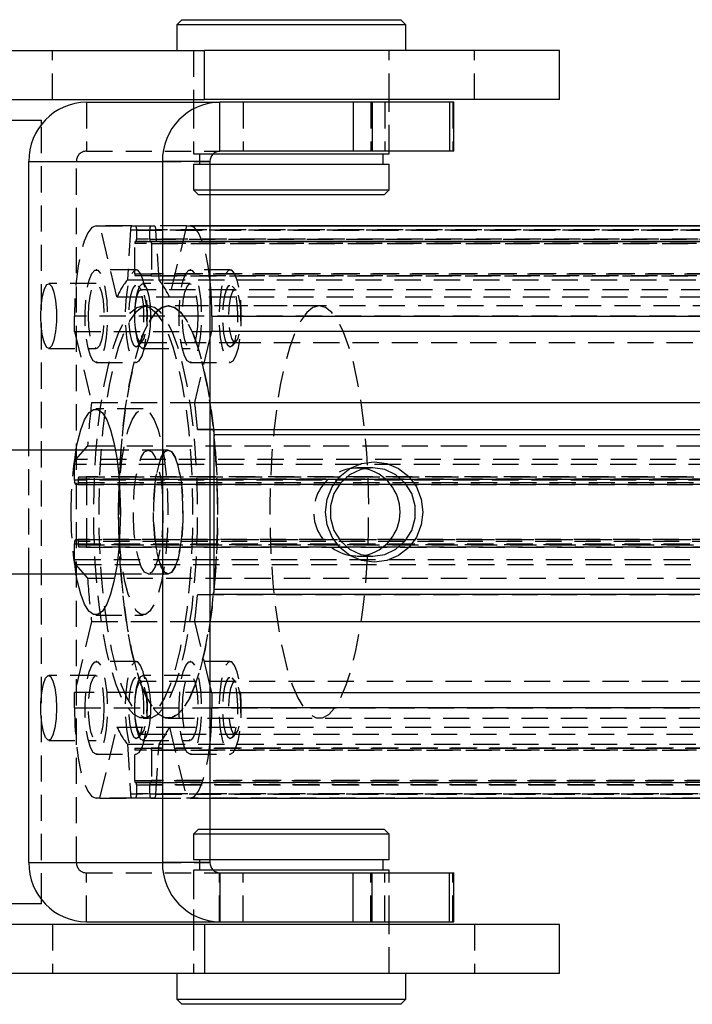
# Model space of a CAD drawing. Extents: x 62 to 809, y 54 to 567.
# Tile 6 of 8: x 583 to 648, y 273 to 368. Entities that reach past the tile are written whole.
import ezdxf

# ---------------------------------------------------------------- set-up
doc = ezdxf.new("R2010")
doc.units = 0
doc.header["$LTSCALE"] = 2
doc.linetypes.add('HIDDEN', pattern=[1.905, 1.27, -0.635])
doc.layers.get('0').update_dxf_attribs({"linetype": 'CONTINUOUS'})

msp = doc.modelspace()

# ---------------------------------------------------------------- linework, layer by layer
at = {"color": 7, "linetype": 'CONTINUOUS'}
for p, q in [((598.297875, 368.320539), (597.797875, 367.820539)), ((597.797875, 367.820539), (597.797875, 365.320539)), ((620.022875, 367.820539), (597.797875, 367.820539)), ((598.297875, 368.320539), (619.522875, 368.320539)), ((620.022875, 367.820539), (619.522875, 368.320539)), ((620.022875, 365.320539), (620.022875, 367.820539)), ((436.411213, 365.320539), (600.469082, 365.320539)), ((600.469082, 360.570539), (600.469082, 365.320539)), ((634.910375, 365.320539), (600.469082, 365.320539)), ((634.910375, 360.570539), (634.910375, 365.320539)), ((436.411213, 360.570539), (600.469082, 360.570539)), ((589.02684, 360.320539), (601.983538, 360.320539)), ((599.410375, 360.570539), (599.410375, 360.320539)), ((634.910375, 360.570539), (600.469082, 360.570539)), ((601.983538, 355.570539), (601.983538, 360.320539)), ((614.910475, 360.320539), (601.983538, 360.320539)), ((614.910475, 360.320539), (614.910475, 355.570539)), ((616.758999, 360.320539), (614.910475, 360.320539)), ((616.758999, 360.320539), (616.758999, 355.570539)), ((624.244823, 360.320539), (616.758999, 360.320539)), ((618.410375, 360.320539), (618.410375, 360.570539)), ((624.244823, 360.320539), (624.244823, 355.570539)), ((624.676484, 360.320539), (624.244823, 360.320539)), ((624.676484, 355.570539), (624.676484, 360.320539)), ((581.657864, 358.570539), (584.657864, 358.570539)), ((584.657864, 358.149438), (584.657864, 358.570539)), ((601.341422, 355.320539), (618.410375, 355.320539)), ((614.910475, 355.570539), (601.983538, 355.570539)), ((616.758999, 355.570539), (614.910475, 355.570539)), ((624.244823, 355.570539), (616.758999, 355.570539)), ((617.810375, 354.320539), (617.810375, 355.320539)), ((618.410375, 355.320539), (618.410375, 355.570539)), ((624.676484, 355.570539), (624.244823, 355.570539)), ((583.444809, 326.570539), (583.444809, 354.570539)), ((583.444809, 354.570539), (596.401507, 354.570539)), ((596.401507, 354.570539), (596.401507, 286.570539)), ((601.01275, 354.570539), (596.401507, 354.570539)), ((601.01275, 354.570539), (601.01275, 286.570539)), ((601.01275, 354.320539), (618.410375, 354.320539)), ((618.410375, 351.820539), (618.410375, 354.320539)), ((601.01275, 351.820539), (604.261247, 351.820539)), ((604.261247, 351.820539), (618.410375, 351.820539)), ((617.910375, 351.320539), (618.410375, 351.820539)), ((604.505938, 351.320539), (601.01275, 351.320539)), ((617.910375, 351.320539), (604.505938, 351.320539)), ((601.01275, 348.320539), (710.37322, 348.320539)), ((601.192704, 339.570539), (601.192704, 338.06749)), ((601.192704, 339.570539), (712.833325, 339.570539)), ((601.01275, 337.31749), (601.192704, 338.06749)), ((712.833325, 338.06749), (601.192704, 338.06749)), ((601.01275, 331.176108), (711.179814, 331.176108)), ((601.300677, 328.570539), (601.01275, 328.570539)), ((601.01275, 328.570539), (711.451276, 328.570539)), ((601.300677, 328.570539), (712.941297, 328.570539)), ((601.420646, 313.070539), (601.420646, 328.070539)), ((713.061266, 328.070539), (601.420646, 328.070539)), ((591.842669, 326.570539), (513.133827, 326.570539)), ((513.133827, 314.570539), (591.842669, 314.570539)), ((583.444809, 286.570539), (583.444809, 314.570539)), ((601.01275, 312.570539), (601.300677, 312.570539)), ((712.941297, 312.570539), (601.300677, 312.570539)), ((601.420646, 313.070539), (713.061266, 313.070539)), ((601.01275, 309.96497), (711.179814, 309.96497)), ((601.192704, 303.073587), (601.01275, 303.823587)), ((601.192704, 303.073587), (601.192704, 301.570539)), ((601.192704, 303.073587), (712.833324, 303.073587)), ((712.833324, 301.570539), (601.192704, 301.570539)), ((601.01275, 292.820539), (710.733859, 292.820539)), ((601.01275, 289.820539), (602.794708, 289.820539)), ((602.794708, 289.820539), (617.910375, 289.820539)), ((618.410375, 289.320539), (617.910375, 289.820539)), ((602.454949, 289.320539), (601.01275, 289.320539)), ((618.410375, 289.320539), (602.454949, 289.320539)), ((618.410375, 286.820539), (618.410375, 289.320539)), ((583.444809, 286.570539), (596.401507, 286.570539)), ((601.01275, 286.570539), (596.401507, 286.570539)), ((615.880129, 286.820539), (601.01275, 286.820539)), ((618.410375, 286.820539), (615.880129, 286.820539)), ((617.810375, 285.820539), (617.810375, 286.820539)), ((615.880129, 285.820539), (601.341422, 285.820539)), ((601.983538, 285.570539), (601.983538, 280.820539)), ((601.983538, 285.570539), (614.910475, 285.570539)), ((614.910475, 280.820539), (614.910475, 285.570539)), ((614.910475, 285.570539), (616.758999, 285.570539)), ((618.410375, 285.820539), (615.880129, 285.820539)), ((616.758999, 280.820539), (616.758999, 285.570539)), ((616.758999, 285.570539), (624.244823, 285.570539)), ((618.410375, 285.570539), (618.410375, 285.820539)), ((624.244823, 280.820539), (624.244823, 285.570539)), ((624.244823, 285.570539), (624.676484, 285.570539)), ((624.676484, 280.820539), (624.676484, 285.570539)), ((584.657864, 282.570539), (584.657864, 282.99164)), ((584.657864, 282.570539), (581.657864, 282.570539)), ((589.02684, 280.820539), (601.983538, 280.820539)), ((599.410375, 280.820539), (599.410375, 280.570539)), ((601.983538, 280.820539), (614.910475, 280.820539)), ((614.910475, 280.820539), (616.758999, 280.820539)), ((616.758999, 280.820539), (624.244823, 280.820539)), ((618.410375, 280.570539), (618.410375, 280.820539)), ((624.244823, 280.820539), (624.676484, 280.820539)), ((600.469082, 280.570539), (436.411213, 280.570539)), ((600.469082, 280.570539), (600.469082, 275.820539)), ((634.910375, 280.570539), (600.469082, 280.570539)), ((634.910375, 275.820539), (634.910375, 280.570539)), ((600.469082, 275.820539), (436.411213, 275.820539)), ((597.797875, 275.820539), (597.797875, 273.320539)), ((634.910375, 275.820539), (600.469082, 275.820539)), ((620.022875, 273.320539), (620.022875, 275.820539)), ((597.797875, 273.320539), (598.297875, 272.820539)), ((597.797875, 273.320539), (620.022875, 273.320539)), ((619.522875, 272.820539), (620.022875, 273.320539)), ((619.522875, 272.820539), (598.297875, 272.820539))]:
    msp.add_line(p, q, dxfattribs=at)
at = {"color": 7, "linetype": 'HIDDEN'}
for p, q in [((585.726829, 360.570539), (585.726829, 365.320539)), ((599.410375, 365.320539), (599.410375, 360.570539)), ((599.410375, 365.320539), (599.410375, 360.570539)), ((618.410375, 360.570539), (618.410375, 365.320539)), ((618.410375, 360.570539), (618.410375, 365.320539)), ((626.672471, 360.570539), (626.672471, 365.320539)), ((589.02684, 360.320539), (589.02684, 355.570539)), ((599.410375, 360.320539), (599.410375, 355.320539)), ((599.410375, 360.320539), (599.410375, 355.570539)), ((601.953777, 360.320539), (601.953777, 355.570539)), ((604.223959, 360.320539), (604.223959, 355.570539)), ((616.624999, 360.320539), (616.624999, 355.570539)), ((617.986998, 360.320539), (617.986998, 355.570539)), ((618.410375, 355.570539), (618.410375, 360.320539)), ((618.410375, 355.570539), (618.410375, 360.320539)), ((624.588848, 360.320539), (624.588848, 355.570539)), ((584.657864, 282.99164), (584.657864, 358.149438)), ((589.02684, 355.570539), (601.983538, 355.570539)), ((599.410375, 355.320539), (601.341422, 355.320539)), ((600.010375, 355.320539), (600.010375, 354.320539)), ((583.444809, 354.570539), (588.056052, 354.570539)), ((588.056052, 354.570539), (601.01275, 354.570539)), ((588.056052, 286.570539), (588.056052, 354.570539)), ((599.410375, 354.320539), (601.01275, 354.320539)), ((599.410375, 354.320539), (599.410375, 351.820539)), ((599.410375, 351.820539), (601.01275, 351.820539)), ((599.410375, 351.820539), (599.910375, 351.320539)), ((601.01275, 351.320539), (599.910375, 351.320539)), ((589.975563, 348.320539), (590.336202, 348.320539)), ((589.975563, 348.320539), (593.426763, 348.320539)), ((591.989713, 341.429156), (590.336202, 348.320539)), ((593.426763, 348.320539), (590.336202, 348.320539)), ((593.310881, 347.949949), (592.997585, 343.076884)), ((593.310881, 347.949949), (704.951501, 347.949949)), ((593.426763, 348.320539), (593.796589, 348.320539)), ((593.426763, 348.320539), (595.272213, 348.320539)), ((593.796589, 348.320539), (595.272213, 348.320539)), ((593.892565, 347.920539), (593.892565, 347.020539)), ((593.892565, 347.920539), (705.533185, 347.920539)), ((595.176238, 347.020539), (595.176238, 347.920539)), ((706.816858, 347.920539), (595.176238, 347.920539)), ((595.272213, 348.320539), (595.64204, 348.320539)), ((598.7326, 348.320539), (595.272213, 348.320539)), ((598.7326, 348.320539), (595.64204, 348.320539)), ((596.071217, 343.076884), (595.757921, 347.949949)), ((707.398541, 347.949949), (595.757921, 347.949949)), ((598.7326, 348.320539), (597.079089, 341.429156)), ((598.7326, 348.320539), (599.093239, 348.320539)), ((598.7326, 348.320539), (601.01275, 348.320539)), ((601.01275, 348.320539), (599.093239, 348.320539)), ((593.844577, 346.820539), (593.766597, 346.820539)), ((593.766597, 346.820539), (705.407217, 346.820539)), ((705.485197, 346.820539), (593.844577, 346.820539)), ((705.533185, 347.020539), (593.892565, 347.020539)), ((595.176238, 347.020539), (706.816858, 347.020539)), ((595.302205, 346.820539), (595.224225, 346.820539)), ((595.224225, 346.820539), (706.864845, 346.820539)), ((706.942826, 346.820539), (595.302205, 346.820539)), ((593.718609, 343.670539), (593.718609, 346.620539)), ((705.359229, 346.620539), (593.718609, 346.620539)), ((595.350193, 346.620539), (595.350193, 343.670539)), ((595.350193, 346.620539), (706.990813, 346.620539)), ((593.858715, 344.070539), (589.975563, 344.070539)), ((602.976391, 344.070539), (599.093239, 344.070539)), ((592.997585, 343.076884), (596.071217, 343.076884)), ((593.718609, 343.670539), (705.359229, 343.670539)), ((595.302205, 343.470539), (593.766597, 343.470539)), ((705.407217, 343.470539), (593.766597, 343.470539)), ((595.302205, 343.470539), (706.942826, 343.470539)), ((706.990813, 343.670539), (595.350193, 343.670539)), ((596.071217, 343.076884), (707.711838, 343.076884)), ((589.975563, 342.720539), (585.36432, 342.720539)), ((594.446792, 342.041426), (594.036624, 342.477464)), ((603.413246, 342.120539), (594.295569, 342.120539)), ((599.093239, 342.720539), (594.481996, 342.720539)), ((603.564469, 342.041425), (603.154301, 342.477464)), ((706.413853, 342.120539), (603.413246, 342.120539)), ((591.989713, 341.429156), (597.079089, 341.429156)), ((597.079089, 341.429156), (708.719709, 341.429156)), ((595.019795, 340.570539), (594.534401, 340.570539)), ((611.62027, 340.570539), (596.961371, 340.570539)), ((703.748051, 340.570539), (596.961371, 340.570539)), ((587.876098, 338.067491), (587.876098, 339.570539)), ((699.516718, 339.570539), (587.876098, 339.570539)), ((587.876098, 338.067491), (589.529608, 331.176108)), ((587.876098, 338.067491), (601.192704, 338.067491)), ((599.539194, 331.176108), (601.01275, 337.31749)), ((585.36432, 336.420539), (589.975563, 336.420539)), ((594.036624, 336.663614), (594.446792, 337.099653)), ((594.295569, 337.020539), (603.413246, 337.020539)), ((594.481996, 336.420539), (599.093239, 336.420539)), ((603.154301, 336.663614), (603.564469, 337.099653)), ((603.413246, 337.020539), (706.413853, 337.020539)), ((589.975563, 335.070539), (593.858715, 335.070539)), ((599.093239, 335.070539), (602.976391, 335.070539)), ((589.529608, 331.176108), (599.539194, 331.176108)), ((594.534401, 330.570539), (589.923158, 330.570539)), ((599.539194, 331.176108), (601.01275, 331.176108)), ((601.01275, 328.570539), (599.810656, 328.570539)), ((599.810656, 328.570539), (601.01275, 328.570539)), ((589.134254, 326.975573), (587.965017, 325.669839)), ((589.134254, 326.975573), (700.774874, 326.975573)), ((583.444809, 314.570539), (583.444809, 326.570539)), ((699.605637, 325.669839), (587.965017, 325.669839)), ((596.961371, 326.570539), (591.842669, 326.570539)), ((596.961371, 326.570539), (595.019795, 326.570539)), ((587.876098, 323.645539), (587.876098, 325.186876)), ((699.516718, 325.186876), (587.876098, 325.186876)), ((616.81385, 324.853539), (615.273683, 324.853539)), ((588.236006, 323.770539), (588.236006, 323.445539)), ((699.876626, 323.770539), (588.236006, 323.770539)), ((588.283994, 323.970539), (588.991813, 323.970539)), ((588.283994, 323.970539), (699.924614, 323.970539)), ((700.632433, 323.970539), (588.991813, 323.970539)), ((589.039801, 323.770539), (589.039801, 317.370539)), ((589.039801, 323.770539), (700.680421, 323.770539)), ((699.516718, 323.645539), (587.876098, 323.645539)), ((588.188018, 323.245539), (587.972073, 323.245539)), ((699.612693, 323.245539), (587.972073, 323.245539)), ((588.188018, 323.245539), (699.828638, 323.245539)), ((588.236006, 323.445539), (699.876626, 323.445539)), ((587.876098, 315.954203), (587.876098, 317.495539)), ((587.876098, 317.495539), (699.516718, 317.495539)), ((587.972073, 317.895539), (588.188018, 317.895539)), ((587.972073, 317.895539), (699.612693, 317.895539)), ((699.828638, 317.895539), (588.188018, 317.895539)), ((588.236006, 317.695539), (588.236006, 317.370539)), ((699.876626, 317.695539), (588.236006, 317.695539)), ((588.236006, 317.370539), (699.876626, 317.370539)), ((588.991813, 317.170539), (588.283994, 317.170539)), ((699.924614, 317.170539), (588.283994, 317.170539)), ((588.991813, 317.170539), (700.632433, 317.170539)), ((700.680421, 317.370539), (589.039801, 317.370539)), ((615.273682, 316.287539), (616.81385, 316.287539)), ((587.876098, 315.954203), (699.516718, 315.954203)), ((587.965017, 315.47124), (589.134254, 314.165506)), ((587.965017, 315.47124), (699.605637, 315.47124)), ((591.842669, 314.570539), (596.961371, 314.570539)), ((595.019795, 314.570539), (596.961371, 314.570539)), ((589.134254, 314.165506), (700.774874, 314.165506)), ((599.810656, 312.570539), (601.01275, 312.570539)), ((599.810656, 312.570539), (711.451276, 312.570539)), ((589.923158, 310.570539), (594.534401, 310.570539)), ((589.529608, 309.964971), (587.876098, 303.073588)), ((589.529608, 309.964971), (599.539194, 309.964971)), ((601.01275, 303.823587), (599.539194, 309.96497)), ((599.539194, 309.96497), (601.01275, 309.96497)), ((593.858715, 306.070539), (589.975563, 306.070539)), ((602.976391, 306.070539), (599.093239, 306.070539)), ((589.975563, 304.72054), (585.36432, 304.72054)), ((599.093239, 304.72054), (594.481996, 304.72054)), ((594.446792, 304.041426), (594.036624, 304.477464)), ((603.413246, 304.120539), (594.295569, 304.120539)), ((603.564469, 304.041425), (603.1543, 304.477464)), ((706.413853, 304.120539), (603.413246, 304.120539)), ((587.876098, 301.570539), (587.876098, 303.073588)), ((601.192704, 303.073588), (587.876098, 303.073588)), ((587.876098, 301.570539), (699.516718, 301.570539)), ((594.534401, 300.570539), (595.019795, 300.570539)), ((596.961371, 300.570539), (611.62027, 300.570539)), ((596.961371, 300.570539), (703.748051, 300.570539)), ((590.336202, 292.820539), (591.989713, 299.711922)), ((591.989713, 299.711922), (597.079089, 299.711922)), ((594.036624, 298.663614), (594.446792, 299.099653)), ((594.295569, 299.020539), (603.413246, 299.020539)), ((597.079089, 299.711922), (598.7326, 292.820539)), ((597.079089, 299.711922), (708.719709, 299.711922)), ((603.1543, 298.663614), (603.564469, 299.099653)), ((603.413246, 299.020539), (706.413853, 299.020539)), ((585.36432, 298.42054), (589.975563, 298.42054)), ((592.997585, 298.064195), (593.310881, 293.19113)), ((592.997585, 298.064195), (596.071217, 298.064195)), ((594.481996, 298.42054), (599.093239, 298.42054)), ((595.757921, 293.19113), (596.071217, 298.064194)), ((596.071217, 298.064194), (707.711837, 298.064194)), ((589.975563, 297.070539), (593.858715, 297.070539)), ((593.718609, 294.520539), (593.718609, 297.470539)), ((705.359229, 297.470539), (593.718609, 297.470539)), ((593.766597, 297.670539), (595.302205, 297.670539)), ((593.766597, 297.670539), (705.407217, 297.670539)), ((706.942825, 297.670539), (595.302205, 297.670539)), ((595.350193, 297.470539), (595.350193, 294.520539)), ((595.350193, 297.470539), (706.990813, 297.470539)), ((599.093239, 297.070539), (602.976391, 297.070539)), ((593.718609, 294.520539), (705.359229, 294.520539)), ((593.766597, 294.320539), (593.844577, 294.320539)), ((595.224225, 294.320539), (593.766597, 294.320539)), ((593.844577, 294.320539), (595.224225, 294.320539)), ((595.224225, 294.320539), (595.302205, 294.320539)), ((706.864845, 294.320539), (595.224225, 294.320539)), ((595.302205, 294.320539), (706.942825, 294.320539)), ((706.990813, 294.520539), (595.350193, 294.520539)), ((704.951501, 293.19113), (593.310881, 293.19113)), ((593.892564, 294.120539), (593.892564, 293.220539)), ((593.892564, 294.120539), (705.533185, 294.120539)), ((705.533185, 293.220539), (593.892564, 293.220539)), ((595.176237, 293.220539), (595.176237, 294.120539)), ((706.816858, 294.120539), (595.176237, 294.120539)), ((595.176237, 293.220539), (706.816858, 293.220539)), ((595.757921, 293.19113), (707.398541, 293.19113)), ((590.336202, 292.820539), (589.975563, 292.820539)), ((593.796589, 292.820539), (589.975563, 292.820539)), ((590.336202, 292.820539), (593.796589, 292.820539)), ((593.796589, 292.820539), (593.426762, 292.820539)), ((595.642039, 292.820539), (593.426762, 292.820539)), ((595.642039, 292.820539), (593.796589, 292.820539)), ((595.642039, 292.820539), (595.272213, 292.820539)), ((595.272213, 292.820539), (598.7326, 292.820539)), ((595.642039, 292.820539), (598.7326, 292.820539)), ((599.093239, 292.820539), (598.7326, 292.820539)), ((710.37322, 292.820539), (598.7326, 292.820539)), ((599.093239, 292.820539), (601.01275, 292.820539)), ((599.910375, 289.820539), (599.410375, 289.320539)), ((599.910375, 289.820539), (601.01275, 289.820539)), ((601.01275, 289.320539), (599.410375, 289.320539)), ((599.410375, 289.320539), (599.410375, 286.820539)), ((583.444809, 286.570539), (588.056052, 286.570539)), ((588.056052, 286.570539), (601.01275, 286.570539)), ((601.01275, 286.820539), (599.410375, 286.820539)), ((600.010375, 286.820539), (600.010375, 285.820539)), ((589.02684, 285.570539), (601.983538, 285.570539)), ((589.02684, 280.820539), (589.02684, 285.570539)), ((601.341422, 285.820539), (599.410375, 285.820539)), ((599.410375, 285.820539), (599.410375, 280.820539)), ((599.410375, 285.570539), (599.410375, 280.820539)), ((601.953777, 280.820539), (601.953777, 285.570539)), ((604.223959, 280.820539), (604.223959, 285.570539)), ((616.624999, 280.820539), (616.624999, 285.570539)), ((617.986998, 280.820539), (617.986998, 285.570539)), ((618.410375, 280.820539), (618.410375, 285.570539)), ((618.410375, 280.820539), (618.410375, 285.570539)), ((624.588848, 280.820539), (624.588848, 285.570539)), ((585.726829, 280.570539), (585.726829, 275.820539)), ((599.410375, 280.570539), (599.410375, 275.820539)), ((599.410375, 280.570539), (599.410375, 275.820539)), ((618.410375, 275.820539), (618.410375, 280.570539)), ((618.410375, 275.820539), (618.410375, 280.570539)), ((626.672471, 280.570539), (626.672471, 275.820539))]:
    msp.add_line(p, q, dxfattribs=at)
at = {"color": 8, "linetype": 'CONTINUOUS'}
msp.add_line((710.73386, 348.320539), (601.01275, 348.320539), dxfattribs=at)
at = {"color": 7, "linetype": 'HIDDEN', "flags": 128}
for points in [[(589.975563, 348.320539), (589.565977, 348.152411), (589.172132, 347.654485), (588.809162, 346.845898), (588.491017, 345.757724), (588.229921, 344.431779), (588.03591, 342.919019), (587.916438, 341.27758), (587.876098, 339.570539)], [(601.01275, 343.114901), (600.838881, 344.431778), (600.577785, 345.757723), (600.25964, 346.845898), (599.89667, 347.654485), (599.502825, 348.15241), (599.093239, 348.320539)], [(589.975563, 335.070539), (589.684256, 335.237412), (589.414555, 335.725652), (589.186461, 336.49905), (589.016891, 337.500247), (588.918421, 338.654987), (588.898355, 339.87763), (588.95818, 341.077498), (589.09346, 342.165601), (589.294161, 343.06124), (589.545399, 343.69799), (589.82854, 344.028626), (590.122585, 344.028626), (590.405726, 343.69799), (590.656964, 343.06124), (590.857665, 342.165601), (590.992945, 341.077498), (591.052771, 339.87763), (591.032704, 338.654987), (590.934234, 337.500247), (590.764664, 336.49905), (590.53657, 335.725652), (590.266869, 335.237412), (589.975563, 335.070539)], [(593.858715, 335.070539), (594.150021, 335.237412), (594.419722, 335.725652), (594.647816, 336.49905), (594.817386, 337.500247), (594.915856, 338.654987), (594.935923, 339.87763), (594.876097, 341.077498), (594.740817, 342.165601), (594.540116, 343.06124), (594.288878, 343.69799), (594.005737, 344.028626), (593.711692, 344.028626), (593.428551, 343.69799), (593.177313, 343.06124), (592.976612, 342.165601), (592.841332, 341.077498), (592.781507, 339.87763), (592.801573, 338.654987), (592.900043, 337.500247), (593.069613, 336.49905), (593.297707, 335.725652), (593.567408, 335.237412), (593.858715, 335.070539)], [(599.093239, 335.070539), (598.801933, 335.237411), (598.532232, 335.725652), (598.304138, 336.49905), (598.134568, 337.500246), (598.036098, 338.654987), (598.016032, 339.87763), (598.075857, 341.077497), (598.211137, 342.1656), (598.411838, 343.06124), (598.663076, 343.69799), (598.946217, 344.028626), (599.240262, 344.028626), (599.523403, 343.69799), (599.774641, 343.06124), (599.975342, 342.1656), (600.110622, 341.077497), (600.170447, 339.87763), (600.150381, 338.654987), (600.051911, 337.500246), (599.882341, 336.49905), (599.654247, 335.725651), (599.384546, 335.237411), (599.093239, 335.070539)], [(602.976391, 335.070539), (603.267698, 335.237411), (603.537399, 335.725651), (603.765493, 336.49905), (603.935063, 337.500246), (604.033533, 338.654987), (604.053599, 339.87763), (603.993774, 341.077497), (603.858494, 342.1656), (603.657793, 343.06124), (603.406555, 343.69799), (603.123414, 344.028626), (602.829369, 344.028626), (602.546228, 343.69799), (602.29499, 343.06124), (602.094289, 342.1656), (601.959009, 341.077497), (601.899184, 339.87763), (601.91925, 338.654987), (602.01772, 337.500246), (602.18729, 336.49905), (602.415384, 335.725652), (602.685085, 335.237411), (602.976391, 335.070539)], [(589.219755, 339.570539), (589.260707, 340.593342), (589.379124, 341.505309), (589.562175, 342.207613), (589.790023, 342.624149), (590.037977, 342.70978), (590.279167, 342.455225), (590.487457, 341.888069), (590.640275, 341.069773), (590.721062, 340.089012), (590.721062, 339.052066), (590.640275, 338.071304), (590.487457, 337.253008), (590.279167, 336.685853), (590.037977, 336.431297), (589.790023, 336.516928), (589.562175, 336.933464), (589.379124, 337.635769), (589.260707, 338.547735), (589.219755, 339.570539)], [(593.858715, 336.570539), (593.624991, 336.733088), (593.416594, 337.203118), (593.256108, 337.929695), (593.160924, 338.834083), (593.141357, 339.818277), (593.199526, 340.775626), (593.329128, 341.602384), (593.51612, 342.208961), (593.740237, 342.529623), (593.977193, 342.529623), (594.20131, 342.208961), (594.388301, 341.602384), (594.517904, 340.775626), (594.576073, 339.818277), (594.556505, 338.834083), (594.461321, 337.929695), (594.300835, 337.203118), (594.092439, 336.733088), (593.858715, 336.570539)], [(594.295569, 342.120539), (594.074546, 341.948344), (593.883373, 341.455012), (593.747869, 340.707172), (593.686335, 339.805824), (593.707082, 338.872699), (593.807307, 338.033821), (593.973475, 337.402486), (594.183143, 337.063958), (594.407995, 337.063958), (594.617664, 337.402486), (594.783831, 338.033821), (594.884057, 338.872699), (594.904803, 339.805824), (594.84327, 340.707172), (594.707766, 341.455012), (594.516593, 341.948344), (594.295569, 342.120539)], [(599.849047, 339.570539), (599.808095, 338.547735), (599.689678, 337.635769), (599.506627, 336.933464), (599.278779, 336.516928), (599.030825, 336.431297), (598.789635, 336.685853), (598.581345, 337.253008), (598.428527, 338.071304), (598.34774, 339.052066), (598.34774, 340.089012), (598.428527, 341.069773), (598.581345, 341.888069), (598.789635, 342.455225), (599.030825, 342.70978), (599.278779, 342.624149), (599.506627, 342.207613), (599.689678, 341.505309), (599.808095, 340.593342), (599.849047, 339.570539)], [(602.976391, 336.570539), (602.742667, 336.733087), (602.534271, 337.203117), (602.373785, 337.929694), (602.278601, 338.834082), (602.259033, 339.818277), (602.317203, 340.775625), (602.446805, 341.602384), (602.633797, 342.20896), (602.857914, 342.529623), (603.094869, 342.529623), (603.318986, 342.20896), (603.505978, 341.602384), (603.63558, 340.775625), (603.69375, 339.818277), (603.674182, 338.834082), (603.578998, 337.929694), (603.418512, 337.203117), (603.210116, 336.733087), (602.976391, 336.570539)], [(603.413246, 342.120539), (603.192222, 341.948343), (603.001049, 341.455012), (602.865546, 340.707172), (602.804012, 339.805823), (602.824759, 338.872698), (602.924984, 338.033821), (603.091152, 337.402485), (603.30082, 337.063957), (603.525672, 337.063957), (603.73534, 337.402485), (603.901508, 338.03382), (604.001733, 338.872698), (604.02248, 339.805823), (603.960946, 340.707172), (603.825443, 341.455012), (603.63427, 341.948343), (603.413246, 342.120539)], [(594.534401, 340.570539), (595.148055, 340.406339), (595.751633, 339.916436), (596.335224, 339.108874), (596.889245, 337.996913), (597.4046, 336.598811), (597.872827, 334.937526), (598.286236, 333.040335), (598.638041, 330.93839), (598.922464, 328.666206), (599.134835, 326.261091), (599.271667, 323.762537), (599.330713, 321.21157), (599.311004, 318.650078), (599.212863, 316.12012), (599.037902, 313.663238), (598.788994, 311.319773), (598.470225, 309.128206), (598.08683, 307.124521), (597.645105, 305.34162), (597.152301, 303.808777), (596.616512, 302.551162), (596.046535, 301.589424), (595.451729, 300.939356), (594.84186, 300.611631), (594.226942, 300.611631), (593.617073, 300.939356), (593.022267, 301.589424), (592.45229, 302.551162), (591.916501, 303.808777), (591.423697, 305.34162), (590.981972, 307.124521), (590.598577, 309.128206), (590.279808, 311.319774), (590.0309, 313.663238), (589.855939, 316.120121), (589.757798, 318.650079), (589.738089, 321.211571), (589.797136, 323.762537), (589.933968, 326.261091), (590.146339, 328.666206), (590.430761, 330.938391), (590.782566, 333.040335), (591.195975, 334.937526), (591.664202, 336.598812), (592.179557, 337.996913), (592.733578, 339.108874), (593.317169, 339.916436), (593.920747, 340.406339), (594.534401, 340.570539)], [(595.019795, 340.570539), (594.406141, 340.406339), (593.802563, 339.916436), (593.218972, 339.108874), (592.664951, 337.996913), (592.149596, 336.598812), (591.681369, 334.937526), (591.26796, 333.040335), (590.916155, 330.938391), (590.631733, 328.666206), (590.419362, 326.261091), (590.28253, 323.762537), (590.223483, 321.211571), (590.243192, 318.650079), (590.341333, 316.120121), (590.516294, 313.663238), (590.765202, 311.319774), (591.083971, 309.128206), (591.467366, 307.124521), (591.909091, 305.34162), (592.401895, 303.808777), (592.937684, 302.551162), (593.507661, 301.589424), (594.102467, 300.939356), (594.712336, 300.611631), (595.327254, 300.611631), (595.937123, 300.939356), (596.531929, 301.589424), (597.101906, 302.551162), (597.637695, 303.808777), (598.130499, 305.34162), (598.572224, 307.124521), (598.955619, 309.128206), (599.274388, 311.319773), (599.523296, 313.663238), (599.698257, 316.12012), (599.796398, 318.650078), (599.816107, 321.21157), (599.757061, 323.762537), (599.620229, 326.261091), (599.407858, 328.666206), (599.123435, 330.93839), (598.77163, 333.040335), (598.358221, 334.937526), (597.889994, 336.598811), (597.374639, 337.996913), (596.820618, 339.108874), (596.237027, 339.916436), (595.633449, 340.406339), (595.019795, 340.570539)], [(596.961371, 340.570539), (596.347717, 340.406339), (595.744139, 339.916436), (595.160548, 339.108874), (594.606527, 337.996913), (594.091172, 336.598812), (593.622945, 334.937526), (593.209536, 333.040335), (592.857731, 330.938391), (592.573309, 328.666206), (592.360938, 326.261091), (592.224106, 323.762537), (592.165059, 321.211571), (592.184768, 318.650079), (592.282909, 316.120121), (592.45787, 313.663238), (592.706778, 311.319774), (593.025547, 309.128206), (593.408942, 307.124521), (593.850667, 305.34162), (594.343471, 303.808777), (594.87926, 302.551162), (595.449237, 301.589424), (596.044043, 300.939356), (596.653912, 300.611631), (597.26883, 300.611631), (597.878699, 300.939356), (598.473505, 301.589424), (599.043482, 302.551162), (599.579271, 303.808777), (600.072075, 305.34162), (600.5138, 307.124521), (600.897195, 309.128206), (601.215964, 311.319773), (601.464872, 313.663238), (601.639833, 316.12012), (601.737974, 318.650078), (601.757683, 321.21157), (601.698637, 323.762537), (601.561805, 326.261091), (601.349434, 328.666206), (601.065011, 330.93839), (600.713206, 333.040335), (600.299797, 334.937526), (599.83157, 336.598811), (599.316215, 337.996913), (598.762194, 339.108874), (598.178603, 339.916436), (597.575025, 340.406339), (596.961371, 340.570539)], [(596.961371, 340.570539), (597.575025, 340.406339), (598.178603, 339.916436), (598.762194, 339.108874), (599.316215, 337.996913), (599.83157, 336.598811), (600.299797, 334.937526), (600.713206, 333.040335), (601.065011, 330.93839), (601.349434, 328.666206), (601.561805, 326.261091), (601.698637, 323.762537), (601.757683, 321.21157), (601.737974, 318.650078), (601.639833, 316.12012), (601.464872, 313.663238), (601.215964, 311.319773), (600.897195, 309.128206), (600.5138, 307.124521), (600.072075, 305.34162), (599.579271, 303.808777), (599.043482, 302.551162), (598.473505, 301.589424), (597.878699, 300.939356), (597.26883, 300.611631), (596.653912, 300.611631), (596.044043, 300.939356), (595.449237, 301.589424), (594.87926, 302.551162), (594.343471, 303.808777), (593.850667, 305.34162), (593.408942, 307.124521), (593.025547, 309.128206), (592.706778, 311.319774), (592.45787, 313.663238), (592.282909, 316.120121), (592.184768, 318.650079), (592.165059, 321.211571), (592.224106, 323.762537), (592.360938, 326.261091), (592.573309, 328.666206), (592.857731, 330.938391), (593.209536, 333.040335), (593.622945, 334.937526), (594.091172, 336.598812), (594.606527, 337.996913), (595.160548, 339.108874), (595.744139, 339.916436), (596.347717, 340.406339), (596.961371, 340.570539)], [(611.62027, 340.570539), (611.006616, 340.406339), (610.403038, 339.916436), (609.819447, 339.108874), (609.265426, 337.996913), (608.750071, 336.598812), (608.281844, 334.937526), (607.868435, 333.040335), (607.51663, 330.938391), (607.232207, 328.666206), (607.019836, 326.261091), (606.883004, 323.762537), (606.823958, 321.211571), (606.843667, 318.650079), (606.941808, 316.120121), (607.116769, 313.663238), (607.365677, 311.319774), (607.684446, 309.128206), (608.067841, 307.124521), (608.509566, 305.34162), (609.002369, 303.808777), (609.538158, 302.551162), (610.108136, 301.589424), (610.702942, 300.939356), (611.312811, 300.611631), (611.927729, 300.611631), (612.537597, 300.939356), (613.132404, 301.589424), (613.702381, 302.551162), (614.23817, 303.808777), (614.730973, 305.34162), (615.172699, 307.124521), (615.556094, 309.128206), (615.874862, 311.319773), (616.123771, 313.663238), (616.298732, 316.12012), (616.396872, 318.650078), (616.416582, 321.21157), (616.357535, 323.762537), (616.220703, 326.261091), (616.008332, 328.666206), (615.723909, 330.93839), (615.372105, 333.040335), (614.958695, 334.937526), (614.490469, 336.598811), (613.975114, 337.996913), (613.421093, 339.108874), (612.837502, 339.916436), (612.233924, 340.406339), (611.62027, 340.570539)], [(592.135012, 320.570539), (592.175867, 322.408034), (592.297038, 324.182956), (592.4944, 325.834861), (592.761231, 327.307496), (593.088446, 328.550711), (593.464901, 329.522172), (593.877777, 330.188796), (594.313013, 330.527881), (594.755789, 330.527881), (595.191025, 330.188796), (595.603901, 329.522172), (595.980356, 328.550711), (596.307571, 327.307496), (596.574402, 325.834861), (596.771764, 324.182956), (596.892935, 322.408034), (596.93379, 320.570539), (596.892935, 318.733044), (596.771764, 316.958122), (596.574402, 315.306217), (596.307571, 313.833583), (595.980356, 312.590367), (595.603901, 311.618906), (595.191025, 310.952283), (594.755789, 310.613197), (594.313013, 310.613197), (593.877777, 310.952283), (593.464901, 311.618906), (593.088446, 312.590367), (592.761231, 313.833583), (592.4944, 315.306217), (592.297038, 316.958122), (592.175867, 318.733044), (592.135012, 320.570539)], [(595.019795, 314.570539), (594.675268, 314.744888), (594.350764, 315.257803), (594.065142, 316.079475), (593.835, 317.162151), (593.673715, 318.44291), (593.590658, 319.847319), (593.590658, 321.293759), (593.673715, 322.698168), (593.835, 323.978928), (594.065142, 325.061604), (594.350764, 325.883275), (594.675268, 326.39619), (595.019795, 326.570539), (595.364322, 326.39619), (595.688826, 325.883275), (595.974448, 325.061604), (596.20459, 323.978928), (596.365875, 322.698168), (596.448932, 321.293759), (596.448932, 319.847319), (596.365875, 318.44291), (596.20459, 317.162151), (595.974448, 316.079475), (595.688826, 315.257803), (595.364322, 314.744888), (595.019795, 314.570539)], [(596.961371, 326.570539), (596.616844, 326.39619), (596.29234, 325.883275), (596.006718, 325.061604), (595.776576, 323.978928), (595.615291, 322.698168), (595.532234, 321.293759), (595.532234, 319.847319), (595.615291, 318.44291), (595.776576, 317.162151), (596.006718, 316.079475), (596.29234, 315.257803), (596.616844, 314.744888), (596.961371, 314.570539), (597.305898, 314.744888), (597.630402, 315.257803), (597.916024, 316.079475), (598.146166, 317.162151), (598.307451, 318.44291), (598.390508, 319.847319), (598.390508, 321.293759), (598.307451, 322.698168), (598.146166, 323.978928), (597.916024, 325.061604), (597.630402, 325.883275), (597.305898, 326.39619), (596.961371, 326.570539)], [(596.961371, 314.570539), (596.616844, 314.744888), (596.29234, 315.257803), (596.006718, 316.079475), (595.776576, 317.162151), (595.615291, 318.44291), (595.532234, 319.847319), (595.532234, 321.293759), (595.615291, 322.698168), (595.776576, 323.978928), (596.006718, 325.061604), (596.29234, 325.883275), (596.616844, 326.39619), (596.961371, 326.570539), (597.305898, 326.39619), (597.630402, 325.883275), (597.916024, 325.061604), (598.146166, 323.978928), (598.307451, 322.698168), (598.390508, 321.293759), (598.390508, 319.847319), (598.307451, 318.44291), (598.146166, 317.162151), (597.916024, 316.079475), (597.630402, 315.257803), (597.305898, 314.744888), (596.961371, 314.570539)], [(589.975563, 297.070539), (589.684256, 297.237412), (589.414555, 297.725652), (589.186461, 298.49905), (589.016891, 299.500247), (588.918421, 300.654987), (588.898355, 301.87763), (588.95818, 303.077498), (589.09346, 304.165601), (589.294161, 305.06124), (589.545399, 305.69799), (589.82854, 306.028626), (590.122585, 306.028626), (590.405726, 305.69799), (590.656964, 305.06124), (590.857665, 304.165601), (590.992945, 303.077498), (591.05277, 301.87763), (591.032704, 300.654987), (590.934234, 299.500247), (590.764664, 298.49905), (590.53657, 297.725652), (590.266869, 297.237412), (589.975563, 297.070539)], [(593.858715, 297.070539), (594.150021, 297.237412), (594.419722, 297.725652), (594.647816, 298.49905), (594.817386, 299.500247), (594.915856, 300.654987), (594.935922, 301.87763), (594.876097, 303.077498), (594.740817, 304.165601), (594.540116, 305.06124), (594.288878, 305.69799), (594.005737, 306.028626), (593.711692, 306.028626), (593.428551, 305.69799), (593.177313, 305.06124), (592.976612, 304.165601), (592.841332, 303.077498), (592.781507, 301.87763), (592.801573, 300.654987), (592.900043, 299.500247), (593.069613, 298.49905), (593.297707, 297.725652), (593.567408, 297.237412), (593.858715, 297.070539)], [(599.093239, 297.070539), (598.801933, 297.237411), (598.532232, 297.725652), (598.304138, 298.49905), (598.134568, 299.500246), (598.036098, 300.654987), (598.016032, 301.87763), (598.075857, 303.077497), (598.211137, 304.1656), (598.411838, 305.06124), (598.663076, 305.69799), (598.946217, 306.028626), (599.240262, 306.028626), (599.523403, 305.69799), (599.774641, 305.06124), (599.975342, 304.1656), (600.110622, 303.077497), (600.170447, 301.87763), (600.150381, 300.654987), (600.051911, 299.500246), (599.882341, 298.49905), (599.654247, 297.725651), (599.384546, 297.237411), (599.093239, 297.070539)], [(602.976391, 297.070539), (603.267698, 297.237411), (603.537399, 297.725651), (603.765493, 298.49905), (603.935063, 299.500246), (604.033533, 300.654987), (604.053599, 301.87763), (603.993774, 303.077497), (603.858494, 304.1656), (603.657793, 305.06124), (603.406555, 305.69799), (603.123414, 306.028626), (602.829369, 306.028626), (602.546228, 305.69799), (602.29499, 305.06124), (602.094289, 304.1656), (601.959009, 303.077497), (601.899184, 301.87763), (601.91925, 300.654987), (602.01772, 299.500246), (602.18729, 298.49905), (602.415384, 297.725652), (602.685085, 297.237411), (602.976391, 297.070539)], [(590.73137, 301.57054), (590.690418, 300.547736), (590.572001, 299.63577), (590.38895, 298.933465), (590.161102, 298.516929), (589.913149, 298.431298), (589.671958, 298.685854), (589.463668, 299.253009), (589.31085, 300.071305), (589.230063, 301.052067), (589.230063, 302.089013), (589.31085, 303.069774), (589.463668, 303.88807), (589.671958, 304.455226), (589.913149, 304.709781), (590.161102, 304.62415), (590.38895, 304.207614), (590.572001, 303.50531), (590.690418, 302.593343), (590.73137, 301.57054)], [(598.337432, 301.57054), (598.378384, 302.593343), (598.496801, 303.50531), (598.679852, 304.207614), (598.9077, 304.62415), (599.155653, 304.709781), (599.396844, 304.455226), (599.605134, 303.88807), (599.757952, 303.069774), (599.838739, 302.089013), (599.838739, 301.052067), (599.757952, 300.071305), (599.605134, 299.253009), (599.396844, 298.685854), (599.155653, 298.431298), (598.9077, 298.516929), (598.679852, 298.933465), (598.496801, 299.63577), (598.378384, 300.547736), (598.337432, 301.57054)], [(593.858715, 298.570539), (593.624991, 298.733088), (593.416594, 299.203118), (593.256108, 299.929695), (593.160924, 300.834083), (593.141357, 301.818277), (593.199526, 302.775626), (593.329128, 303.602384), (593.51612, 304.208961), (593.740237, 304.529623), (593.977193, 304.529623), (594.201309, 304.208961), (594.388301, 303.602384), (594.517903, 302.775626), (594.576073, 301.818277), (594.556505, 300.834083), (594.461321, 299.929695), (594.300835, 299.203118), (594.092439, 298.733088), (593.858715, 298.570539)], [(594.295569, 304.120539), (594.074546, 303.948344), (593.883373, 303.455012), (593.747869, 302.707172), (593.686335, 301.805824), (593.707082, 300.872699), (593.807307, 300.033821), (593.973475, 299.402486), (594.183143, 299.063958), (594.407995, 299.063958), (594.617664, 299.402486), (594.783831, 300.033821), (594.884057, 300.872699), (594.904803, 301.805824), (594.84327, 302.707172), (594.707766, 303.455012), (594.516593, 303.948344), (594.295569, 304.120539)], [(602.976391, 298.570539), (602.742667, 298.733087), (602.534271, 299.203117), (602.373785, 299.929694), (602.278601, 300.834082), (602.259033, 301.818277), (602.317203, 302.775625), (602.446805, 303.602384), (602.633797, 304.20896), (602.857913, 304.529623), (603.094869, 304.529623), (603.318986, 304.20896), (603.505978, 303.602384), (603.63558, 302.775625), (603.693749, 301.818277), (603.674182, 300.834082), (603.578998, 299.929694), (603.418512, 299.203117), (603.210115, 298.733087), (602.976391, 298.570539)], [(603.413246, 304.120539), (603.192222, 303.948343), (603.001049, 303.455012), (602.865546, 302.707172), (602.804012, 301.805823), (602.824759, 300.872698), (602.924984, 300.033821), (603.091152, 299.402485), (603.30082, 299.063957), (603.525672, 299.063957), (603.73534, 299.402485), (603.901508, 300.03382), (604.001733, 300.872698), (604.02248, 301.805823), (603.960946, 302.707172), (603.825443, 303.455012), (603.63427, 303.948343), (603.413246, 304.120539)], [(587.876098, 301.570539), (587.916438, 299.863499), (588.03591, 298.222059), (588.229921, 296.7093), (588.491017, 295.383355), (588.809162, 294.29518), (589.172132, 293.486593), (589.565977, 292.988668), (589.975563, 292.820539)], [(599.093239, 292.820539), (599.502825, 292.988668), (599.89667, 293.486593), (600.25964, 294.29518), (600.577785, 295.383354), (600.838881, 296.709299), (601.01275, 298.026178)]]:
    msp.add_lwpolyline(points, dxfattribs=at)
at = {"color": 7, "linetype": 'CONTINUOUS', "flags": 128}
for points in [[(584.608512, 339.570539), (584.649464, 340.593342), (584.767881, 341.505309), (584.950932, 342.207613), (585.17878, 342.624149), (585.426734, 342.70978), (585.667924, 342.455225), (585.876214, 341.888069), (586.029032, 341.069773), (586.109819, 340.089012), (586.109819, 339.052066), (586.029032, 338.071304), (585.876214, 337.253008), (585.667924, 336.685853), (585.426734, 336.431297), (585.17878, 336.516928), (584.950932, 336.933464), (584.767881, 337.635769), (584.649464, 338.547735), (584.608512, 339.570539)], [(595.237804, 339.570539), (595.196852, 338.547735), (595.078435, 337.635769), (594.895384, 336.933464), (594.667536, 336.516928), (594.419582, 336.431297), (594.178392, 336.685853), (593.970102, 337.253008), (593.817284, 338.071304), (593.736497, 339.052066), (593.736497, 340.089012), (593.817284, 341.069773), (593.970102, 341.888069), (594.178392, 342.455225), (594.419582, 342.70978), (594.667536, 342.624149), (594.895384, 342.207613), (595.078435, 341.505309), (595.196852, 340.593342), (595.237804, 339.570539)], [(588.003647, 326.570539), (588.149988, 327.307496), (588.477203, 328.550711), (588.853658, 329.522172), (589.266534, 330.188796), (589.70177, 330.527881), (590.144546, 330.527881), (590.579782, 330.188796), (590.992658, 329.522172), (591.369113, 328.550711), (591.696328, 327.307496), (591.963159, 325.834861), (592.160521, 324.182956), (592.281692, 322.408034), (592.322547, 320.570539), (592.281692, 318.733044), (592.160521, 316.958122), (591.963159, 315.306217), (591.696328, 313.833583), (591.369113, 312.590367), (590.992658, 311.618906), (590.579782, 310.952283), (590.144546, 310.613197), (589.70177, 310.613197), (589.266534, 310.952283), (588.853658, 311.618906), (588.477203, 312.590367), (588.149988, 313.833583), (588.003647, 314.570539)], [(616.953254, 325.434539), (618.175375, 325.268802), (619.314211, 324.782886), (620.292151, 324.009906), (621.042551, 323.002539), (621.514272, 321.829435), (621.675167, 320.570539), (621.514272, 319.311643), (621.042551, 318.138539), (620.292151, 317.131171), (619.314211, 316.358191), (618.175375, 315.872276), (616.953254, 315.706539), (615.731133, 315.872276), (614.592298, 316.358191), (613.614358, 317.131171), (612.863958, 318.138539), (612.392237, 319.311643), (612.231342, 320.570539), (612.392237, 321.829435), (612.863958, 323.002539), (613.614358, 324.009906), (614.592298, 324.782886), (615.731133, 325.268802), (616.953254, 325.434539)], [(616.81385, 324.853539), (615.642438, 324.680047), (614.565928, 324.173628), (613.67153, 323.375307), (613.031705, 322.349761), (612.698286, 321.180073), (612.698286, 319.961004), (613.031705, 318.791316), (613.67153, 317.76577), (614.565928, 316.96745), (615.642438, 316.46103), (616.81385, 316.287539), (617.985261, 316.46103), (619.061772, 316.96745), (619.95617, 317.76577), (620.595995, 318.791316), (620.929414, 319.961004), (620.929414, 321.180073), (620.595995, 322.349761), (619.95617, 323.375307), (619.061772, 324.173628), (617.985261, 324.680047), (616.81385, 324.853539)], [(586.120127, 301.57054), (586.079175, 300.547736), (585.960758, 299.63577), (585.777707, 298.933465), (585.549859, 298.516929), (585.301906, 298.431298), (585.060715, 298.685854), (584.852425, 299.253009), (584.699607, 300.071305), (584.61882, 301.052067), (584.61882, 302.089013), (584.699607, 303.069774), (584.852425, 303.88807), (585.060715, 304.455226), (585.301906, 304.709781), (585.549859, 304.62415), (585.777707, 304.207614), (585.960758, 303.50531), (586.079175, 302.593343), (586.120127, 301.57054)], [(593.726189, 301.57054), (593.767141, 302.593343), (593.885558, 303.50531), (594.068609, 304.207614), (594.296457, 304.62415), (594.54441, 304.709781), (594.785601, 304.455226), (594.993891, 303.88807), (595.146709, 303.069774), (595.227496, 302.089013), (595.227496, 301.052067), (595.146709, 300.071305), (594.993891, 299.253009), (594.785601, 298.685854), (594.54441, 298.431298), (594.296457, 298.516929), (594.068609, 298.933465), (593.885558, 299.63577), (593.767141, 300.547736), (593.726189, 301.57054)]]:
    msp.add_lwpolyline(points, dxfattribs=at)
at = {"color": 7, "linetype": 'CONTINUOUS'}
for centre, radius, start, end in [((589.112088, 354.653297), 5.667883, 90.86179258, 180.83661608), ((602.068786, 354.653297), 5.667883, 90.86179258, 180.83661608), ((601.998364, 354.584932), 0.985719, 90.86179258, 180.83661608), ((567.987456, 339.661393), 33.205372, 359.84323119, 5.96981467), ((600.809703, 328.188342), 0.622197, 349.08602364, 37.89881776), ((615.15338, 320.570539), 4.302048, 281.94472056, 78.05527338), ((600.809703, 312.952735), 0.622197, 322.10118027, 10.91397701), ((567.987455, 301.479685), 33.205373, 354.03018734, 0.15676838), ((589.112088, 286.487781), 5.667883, 179.16338392, 269.13820742), ((602.068786, 286.487781), 5.667883, 179.16338392, 269.13820742), ((601.998364, 286.556146), 0.985719, 179.16338392, 269.13820742)]:
    msp.add_arc(centre, radius, start, end, dxfattribs=at)
at = {"color": 7, "linetype": 'HIDDEN'}
for centre, radius, start, end in [((589.041666, 354.584932), 0.985719, 90.86179258, 180.83661608), ((593.751766, 348.015499), 0.445731, 136.81486718, 188.45678786), ((593.40381, 348.014782), 0.497758, 349.08602364, 37.89881776), ((595.664992, 348.014782), 0.497758, 142.10118027, 190.91397701), ((595.317036, 348.015499), 0.445731, 351.54321294, 43.18513031), ((593.962986, 346.667661), 0.248879, 142.10118027, 190.91397701), ((593.648187, 346.973418), 0.248879, 322.10118027, 10.91397701), ((595.420615, 346.973418), 0.248879, 169.08602364, 217.89881776), ((595.105816, 346.667661), 0.248879, 349.08602364, 37.89881776), ((598.941568, 338.308997), 7.619953, 141.26562128, 155.82831073), ((593.962986, 343.623418), 0.248879, 169.08602364, 217.89881776), ((595.105816, 343.623418), 0.248879, 322.10118027, 10.91397701), ((590.127233, 338.308996), 7.619954, 24.17168802, 38.73437617), ((668.463472, 321.62799), 79.509254, 173.10281068, 176.14352578), ((523.689119, 321.956714), 76.408319, 4.96567747, 6.930169), ((621.788458, 320.849253), 34.265822, 170.38843694, 180.46604102), ((588.808609, 325.264857), 0.935766, 154.3557992, 184.78021784), ((615.337836, 320.570539), 4.267689, 80.47878531, 279.52120863), ((588.480383, 323.817661), 0.248879, 142.10118027, 190.91397701), ((588.795424, 323.817661), 0.248879, 349.08602364, 37.89881776), ((588.364852, 323.551297), 0.497758, 169.08602364, 217.89881776), ((587.991629, 323.398418), 0.248879, 322.10118027, 10.91397701), ((621.788458, 320.291826), 34.265822, 179.53395898, 189.61156306), ((588.364852, 317.589782), 0.497758, 142.10118027, 190.91397701), ((587.991629, 317.742661), 0.248879, 349.08602364, 37.89881776), ((588.480383, 317.323418), 0.248879, 169.08602364, 217.89881776), ((588.795424, 317.323418), 0.248879, 322.10118027, 10.91397701), ((588.808609, 315.876222), 0.935766, 175.21978222, 205.64419967), ((668.463474, 319.513088), 79.509256, 183.85647384, 186.89718889), ((523.689121, 319.184364), 76.408316, 353.06983057, 355.03432214), ((598.941569, 302.832082), 7.619954, 204.17168802, 218.73437617), ((590.127234, 302.832081), 7.619953, 321.26562128, 335.82831073), ((593.962986, 297.517661), 0.248879, 142.10118027, 190.91397701), ((595.105816, 297.517661), 0.248879, 349.08602364, 37.89881776), ((593.962986, 294.473418), 0.248879, 169.08602364, 217.89881776), ((593.648187, 294.167661), 0.248879, 349.08602364, 37.89881776), ((595.420615, 294.167661), 0.248879, 142.10118027, 190.91397701), ((595.105816, 294.473418), 0.248879, 322.10118027, 10.91397701), ((593.751766, 293.125579), 0.445731, 171.54321294, 223.1851303), ((593.40381, 293.126296), 0.497758, 322.10118027, 10.91397701), ((595.664992, 293.126296), 0.497758, 169.08602364, 217.89881776), ((595.317036, 293.125579), 0.445731, 316.81486718, 8.45678786), ((589.041666, 286.556146), 0.985719, 179.16338392, 269.13820742)]:
    msp.add_arc(centre, radius, start, end, dxfattribs=at)

doc.saveas('drawing.dxf')
